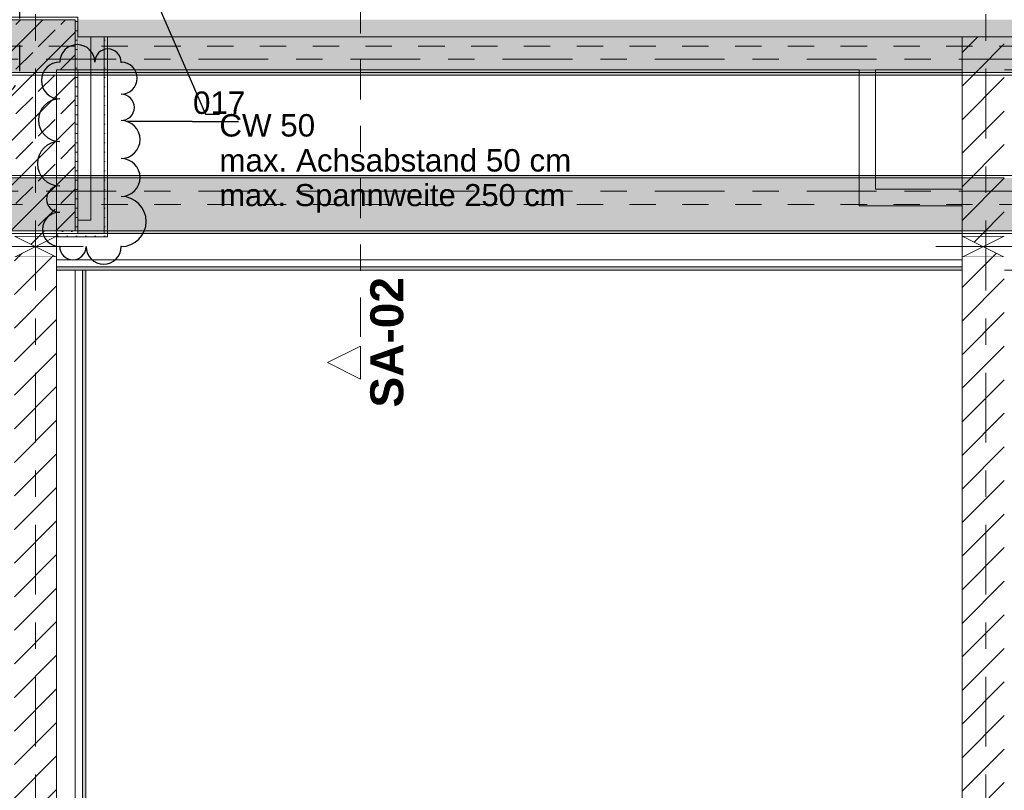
# Model space of a CAD drawing. Header units: metres. Extents: x -3.6 to 85.2, y -11 to 16.8.
# Tile 167 of 256: x 18.5 to 22.2, y 3.1 to 6. Entities that reach past the tile are written whole.
import ezdxf

# ---------------------------------------------------------------- set-up
doc = ezdxf.new("R2010")
doc.units = ezdxf.units.M
doc.header["$MEASUREMENT"] = 0
for name, pattern in [('Achse', [0.2, 0.1, -0.05, 0, -0.05]), ('Punktlinie eng', [0.0375, 0.0125, -0.025]), ('Schnittlinie', [0.3, 0.15, -0.075, 0, -0.075]), ('Strichlinie doppelt', [0.546806, 0.264583, -0.105833, 0.070556, -0.105833]), ('Wipeout_Contour', [1, 0, -1])]:
    doc.linetypes.add(name, pattern=pattern)
for name, color, linetype in [('203 - Marker.Schnitt - Ausbaudetail SA', 7, 'Continuous'), ('208 - Marker.Detail', 7, 'Continuous'), ('209 - Marker.Änderung', 7, 'Continuous'), ('451 - Universal.Achsen Raster', 7, 'Continuous'), ('605 - Struktur.Wand Innen', 7, 'Continuous'), ('607 - Struktur.Stütze', 7, 'Continuous'), ('608 - Struktur.Träger', 7, 'Continuous'), ('Abbruch_605 - Struktur.Wand Innen', 7, 'Continuous'), ('Abbruch_606 - Struktur.Wand Innen Ausbau', 7, 'Continuous'), ('Neubau_154 - Bemaßung_ Beschriftung.Ausbau - Deckenspiegel', 7, 'Continuous'), ('Neubau_605 - Struktur.Wand Innen', 7, 'Continuous'), ('Neubau_606 - Struktur.Wand Innen Ausbau', 7, 'Continuous'), ('Neubau_653 - Abdeckung.TB Verkofferung', 7, 'Continuous')]:
    doc.layers.add(name, color=color, linetype=linetype)
doc.styles.add('ERSTELLTER_STIL_1', font='txt')
doc.styles.add('ERSTELLTER_STIL_2', font='txt')
doc.linetypes.add('Abbruch 1', pattern='A,0,[1,2022.0244.A_L5A-PL04.03_iB_Deckenspiegel 1.OG1.Shx,S=0.001984,R=0,X=0,Y=0],-0.25,0', length=0.25)
doc.dimstyles.new('ERSTELLTER_STIL__5', dxfattribs={"dimtxt": 0.18, "dimasz": 0.02736, "dimexe": 0.18, "dimexo": 0.0625, "dimgap": 0, "dimtad": 0, "dimtih": 1, "dimtoh": 1, "dimdec": 4, "dimzin": 0, "dimdsep": 46, "dimcen": 0.09, "dimadec": 0, "dimazin": 0, "dimtfac": 1, "dimtdec": 4, "dimtmove": 0, "dimatfit": 3, "dimldrblk": 'ARROWHEAD_11', "dimfxl": 1, "dimtolj": 1, "dimtzin": 0, "dimarcsym": 0})
pattern_1 = [(45, (0, 0), (-0.01767767, 0.01767767), [0, -0.025])]
pattern_2 = [(45, (0, 0), (-0.08485281, 0.08485281), []), (45, (-0.04243, 0.04243), (-0.08485281, 0.08485281), [0.09, -0.03])]
pattern_3 = [(45, (0, 0), (-0.0636396, 0.0636396), [])]

# ---------------------------------------------------------------- blocks, each defined once
blk = doc.blocks.new('ARROWHEAD_11')
at = {"color": 0, "linetype": 'Continuous', "lineweight": 0}
blk.add_line((0, 0), (-1, 0), dxfattribs=at)
at = {"color": 0, "linetype": 'Continuous', "lineweight": 0, "const_width": 0.25, "flags": 128}
blk.add_lwpolyline([(-0.125, 0, 1), (0.125, 0, 1)], format="xyb", close=True, dxfattribs=at)

msp = doc.modelspace()

# ---------------------------------------------------------------- hatches: boundary and pattern name
at = {"layer": '607 - Struktur.Stütze', "linetype": 'Continuous', "lineweight": 0, "true_color": 0x000000}
h = msp.add_hatch(dxfattribs=at)
h.set_pattern_fill('Gips_0001', color=18, style=0, pattern_type=2)
h.set_pattern_definition(pattern_1)
h.paths.add_polyline_path([(18.37, 6.01), (18.37, 5.19), (18.45, 5.19), (18.45, 5.2), (18.38, 5.2), (18.38, 6), (18.68, 6), (18.68, 5.2), (18.61, 5.2), (18.61, 5.19), (18.69, 5.19), (18.69, 6.01)])
h = msp.add_hatch(dxfattribs=at)
h.set_pattern_fill('Beton__Stahlbeton_0001', color=18, style=0, pattern_type=2)
h.set_pattern_definition(pattern_2)
h.paths.add_polyline_path([(18.38, 5.2), (18.68, 5.2), (18.68, 6), (18.38, 6)])
at = {"layer": 'Abbruch_605 - Struktur.Wand Innen', "linetype": 'Continuous', "lineweight": 0, "true_color": 0x000000}
h = msp.add_hatch(dxfattribs=at)
h.set_pattern_fill('MW_Ziegel_0001', color=18, style=0, pattern_type=2)
h.set_pattern_definition(pattern_3)
h.paths.add_polyline_path([(18.45, 5.18), (18.53, 5.14), (18.61, 5.18)])
h = msp.add_hatch(dxfattribs=at)
h.set_pattern_fill('MW_Ziegel_0001', color=18, style=0, pattern_type=2)
h.set_pattern_definition(pattern_3)
h.paths.add_polyline_path([(22.04, 5.18), (22.12, 5.14), (22.2, 5.18)])
h = msp.add_hatch(dxfattribs=at)
h.set_pattern_fill('MW_Ziegel_0001', color=18, style=0, pattern_type=2)
h.set_pattern_definition(pattern_3)
h.paths.add_polyline_path([(18.45, 5.1), (18.61, 5.1), (18.53, 5.14)])
h = msp.add_hatch(dxfattribs=at)
h.set_pattern_fill('MW_Ziegel_0001', color=18, style=0, pattern_type=2)
h.set_pattern_definition(pattern_3)
h.paths.add_polyline_path([(22.04, 5.1), (22.2, 5.1), (22.12, 5.14)])
at = {"layer": 'Neubau_606 - Struktur.Wand Innen Ausbau', "linetype": 'Continuous', "lineweight": 0, "true_color": 0x000000}
h = msp.add_hatch(dxfattribs=at)
h.set_pattern_fill('Gips_0001', color=18, style=0, pattern_type=2)
h.set_pattern_definition(pattern_1)
h.paths.add_polyline_path([(18.79, 5.1775), (18.8025, 5.1775), (18.79, 5.19)])
h = msp.add_hatch(dxfattribs=at)
h.set_pattern_fill('Gips_0001', color=18, style=0, pattern_type=2)
h.set_pattern_definition(pattern_1)
h.paths.add_polyline_path([(18.79, 5.19), (18.8025, 5.1775), (18.8025, 5.19)])
at = {"layer": 'Neubau_653 - Abdeckung.TB Verkofferung', "linetype": 'Continuous', "lineweight": 0, "true_color": 0x000000}
h = msp.add_hatch(dxfattribs=at)
h.set_pattern_fill('Gips_0001', color=18, style=0, pattern_type=2)
h.set_pattern_definition(pattern_1)
h.paths.add_polyline_path([(18.61, 5.0505), (22.04, 5.0505), (22.04, 5.063), (18.61, 5.063)])
h = msp.add_hatch(dxfattribs=at)
h.set_pattern_fill('Gips_0001', color=18, style=0, pattern_type=2)
h.set_pattern_definition(pattern_1)
h.paths.add_polyline_path([(18.72, 1.01), (18.72, 5.0505), (18.7075, 5.0505), (18.7075, 1.01)])

# ---------------------------------------------------------------- linework, layer by layer
at = {"layer": '208 - Marker.Detail', "color": 30, "linetype": 'Punktlinie eng', "lineweight": 25, "true_color": 0xff6e00}
msp.add_line((18.47, 5.805), (18.47, 8.1611), dxfattribs=at)
msp.add_arc((18.37, 5.805), 0.1, 270, 0, dxfattribs=at)
at = {"layer": '209 - Marker.Änderung', "color": 1, "linetype": 'Continuous', "lineweight": 25}
for p, q in [((19.1233, 5.6139), (18.8771, 5.6139)), ((19.1233, 5.6139), (19.1483, 5.6139)), ((19.1483, 5.6139), (19.2983, 5.6139))]:
    msp.add_line(p, q, dxfattribs=at)
for centre, radius, start, end in [((18.6216, 5.7693), 0.0696, 90, 270), ((18.8543, 5.6676), 0.05, 270, 90), ((18.6216, 5.6191), 0.0806, 90, 270), ((18.8543, 5.5456), 0.072, 270, 90), ((18.6216, 5.4542), 0.0842, 90, 270), ((18.8543, 5.4018), 0.0718, 270, 90), ((18.6216, 5.32), 0.05, 90, 270), ((18.8543, 5.235), 0.095, 270, 90), ((18.788, 5.14), 0.0664, 180, 0)]:
    msp.add_arc(centre, radius, start, end, dxfattribs=at)
for p in [(18.6216, 5.14), (18.8543, 5.14)]:
    msp.add_point(p, dxfattribs=at)
at = {"layer": '607 - Struktur.Stütze', "color": 7, "linetype": 'Continuous', "lineweight": 5, "flags": 128}
msp.add_lwpolyline([(18.61, 5.19), (18.69, 5.19), (18.69, 6.01), (18.37, 6.01), (18.37, 5.19), (18.45, 5.19)], dxfattribs=at)
at = {"layer": '607 - Struktur.Stütze', "color": 7, "linetype": 'Continuous', "lineweight": 13, "flags": 128}
msp.add_lwpolyline([(18.38, 5.2), (18.68, 5.2), (18.68, 6), (18.38, 6)], close=True, dxfattribs=at)
at = {"layer": '608 - Struktur.Träger', "color": 7, "linetype": 'Continuous', "lineweight": 5}
for p, q in [((18.69, 5.41), (18.69, 5.4)), ((18.69, 5.2), (18.69, 5.19))]:
    msp.add_line(p, q, dxfattribs=at)
at = {"layer": '608 - Struktur.Träger', "color": 7, "linetype": 'Continuous', "lineweight": 13}
msp.add_line((18.69, 5.4), (18.37, 5.4), dxfattribs=at)
at = {"layer": 'Abbruch_605 - Struktur.Wand Innen', "color": 7, "linetype": 'Abbruch 1', "lineweight": 18}
for p, q in [((18.61, 5.18), (18.45, 5.18)), ((22.2, 5.18), (22.04, 5.18)), ((18.45, 5.1), (18.61, 5.1)), ((22.04, 5.1), (22.2, 5.1))]:
    msp.add_line(p, q, dxfattribs=at)
at = {"layer": 'Abbruch_605 - Struktur.Wand Innen', "color": 160, "linetype": 'Abbruch 1', "lineweight": 5, "true_color": 0x3232ff}
for p, q in [((18.35, 5.14), (18.71, 5.14)), ((18.35, 5.14), (18.71, 5.14)), ((21.94, 5.14), (22.3, 5.14)), ((21.94, 5.14), (22.3, 5.14))]:
    msp.add_line(p, q, dxfattribs=at)
at = {"layer": 'Abbruch_605 - Struktur.Wand Innen', "color": 7, "linetype": 'Abbruch 1', "lineweight": 18, "flags": 128}
for points in [[(18.61, 5.1), (18.61, 5.18)], [(22.04, 5.18), (22.04, 5.1)]]:
    msp.add_lwpolyline(points, dxfattribs=at)
at = {"layer": 'Abbruch_606 - Struktur.Wand Innen Ausbau', "color": 7, "linetype": 'Abbruch 1', "lineweight": 13, "flags": 128}
msp.add_lwpolyline([(21.65, 5.295), (21.6625, 5.295)], dxfattribs=at)
at = {"layer": 'Neubau_605 - Struktur.Wand Innen', "color": 1, "linetype": 'Continuous', "lineweight": 9}
for p, q in [((18.45, 5.1), (18.61, 5.18)), ((18.45, 5.18), (18.61, 5.1)), ((22.04, 5.1), (22.2, 5.18)), ((22.04, 5.18), (22.2, 5.1))]:
    msp.add_line(p, q, dxfattribs=at)
at = {"layer": 'Neubau_606 - Struktur.Wand Innen Ausbau', "color": 1, "linetype": 'Continuous', "lineweight": 5}
for p, q in [((18.79, 5.19), (18.79, 5.24)), ((18.69, 5.19), (18.74, 5.19)), ((18.74, 5.19), (18.79, 5.19)), ((18.74, 5.19), (18.79, 5.19))]:
    msp.add_line(p, q, dxfattribs=at)
at = {"layer": 'Neubau_606 - Struktur.Wand Innen Ausbau', "color": 1, "linetype": 'Continuous', "lineweight": 5, "flags": 128}
for points in [[(18.74, 5.24), (18.69, 5.24)], [(18.8025, 5.1775), (18.79, 5.1775)]]:
    msp.add_lwpolyline(points, dxfattribs=at)
at = {"layer": 'Neubau_653 - Abdeckung.TB Verkofferung', "color": 1, "linetype": 'Continuous', "lineweight": 9}
for p, q in [((18.61, 5.81), (25.64, 5.81)), ((18.61, 5.0505), (18.61, 5.81)), ((18.61, 5.0505), (25.64, 5.0505)), ((18.72, 1.01), (18.72, 5.0505))]:
    msp.add_line(p, q, dxfattribs=at)
at = {"layer": 'Neubau_653 - Abdeckung.TB Verkofferung', "color": 1, "linetype": 'Continuous', "lineweight": 5}
for p, q in [((22.04, 5.19), (18.61, 5.19)), ((22.04, 5.09), (18.61, 5.09)), ((22.04, 5.063), (18.61, 5.063)), ((22.04, 5.0505), (18.61, 5.0505)), ((18.6805, 5.0505), (18.6805, 1.01)), ((18.7075, 5.0505), (18.7075, 1.01)), ((18.72, 5.0505), (18.72, 1.01))]:
    msp.add_line(p, q, dxfattribs=at)
at = {"layer": 'Neubau_653 - Abdeckung.TB Verkofferung', "color": 1, "linetype": 'Continuous', "lineweight": 5, "flags": 128}
for points in [[(18.61, 5.19), (18.61, 5.09), (18.61, 5.063), (18.61, 5.0505)], [(22.04, 5.19), (22.04, 5.09), (22.04, 5.063), (22.04, 5.0505)], [(18.72, 5.0505), (18.7075, 5.0505), (18.6805, 5.0505)]]:
    msp.add_lwpolyline(points, dxfattribs=at)

# ---------------------------------------------------------------- texts
at = {"layer": '203 - Marker.Schnitt - Ausbaudetail SA', "color": 7, "lineweight": 13, "insert": (19.9249, 5.0246), "char_height": 0.125, "attachment_point": 9, "rotation": 90, "style": 'ERSTELLTER_STIL_1'}
msp.add_mtext('\\A1;{\\pqr;\\pt0;\\fArial|b1|i0|c0|p38;SA-02}', dxfattribs=at)
at = {"layer": '209 - Marker.Änderung', "color": 1, "lineweight": 25, "char_height": 0.085, "style": 'ERSTELLTER_STIL_2'}
for s, insert, attachment_point in [('\\A1;{\\pql;\\fArial|b0|i0|c0|p38;017}', (19.1266, 5.6416), 7), ('\\A1;{\\pql;\\fArial|b0|i0|c0|p38;}', (19.1224, 5.6139), 1)]:
    msp.add_mtext(s, dxfattribs=dict(at, insert=insert, attachment_point=attachment_point))
at = {"layer": 'Neubau_154 - Bemaßung_ Beschriftung.Ausbau - Deckenspiegel', "color": 1, "linetype": 'Continuous', "lineweight": 13, "insert": (19.2264, 5.642), "char_height": 0.085, "attachment_point": 1, "line_spacing_factor": 0.935646, "style": 'ERSTELLTER_STIL_2'}
msp.add_mtext('\\A1;{\\pql;\\fArial|b0|i0|c0|p38;CW 50\\P\\pql;\\fArial|b0|i0|c0|p38;max. Achsabstand 50 cm\\P\\pql;\\fArial|b0|i0|c0|p38;\\H0.983107x;max. Spannweite 250 cm\\fArial|b0|i0|c0|p38;\\H1.017184x; }', dxfattribs=at)

# ---------------------------------------------------------------- next in the draw order: wipeouts: each hides what was drawn before it
at = {"color": 254, "linetype": 'Wipeout_Contour', "lineweight": 0, "ltscale": 78.482182}
msp.add_wipeout([(18.69, 5.81), (18.74, 5.81), (18.74, 5.935), (18.69, 5.935)], dxfattribs=at).dxf.layer = '605 - Struktur.Wand Innen'
at = {"color": 254, "linetype": 'Wipeout_Contour', "lineweight": 0, "ltscale": 84.996019}
msp.add_wipeout([(18.8025, 5.81), (22.04, 5.81), (22.04, 5.935), (18.8025, 5.935)], dxfattribs=at).dxf.layer = '605 - Struktur.Wand Innen'
at = {"color": 254, "linetype": 'Wipeout_Contour', "lineweight": 0, "ltscale": 76.995968}
msp.add_wipeout([(18.61, 5.2), (18.45, 5.2), (18.45, 5.18), (18.61, 5.18)], dxfattribs=at).dxf.layer = '605 - Struktur.Wand Innen'
at = {"color": 254, "linetype": 'Wipeout_Contour', "lineweight": 0, "ltscale": 75.514711}
msp.add_wipeout([(18.61, 5.1), (18.45, 5.1), (18.45, 0.7), (18.61, 0.7)], dxfattribs=at).dxf.layer = '605 - Struktur.Wand Innen'
at = {"color": 254, "linetype": 'Wipeout_Contour', "lineweight": 0, "ltscale": 89.659123}
msp.add_wipeout([(22.2, 5.1), (22.04, 5.1), (22.04, 0.7), (22.2, 0.7)], dxfattribs=at).dxf.layer = '605 - Struktur.Wand Innen'

# ---------------------------------------------------------------- next in the draw order: hatches: boundary and pattern name
at = {"layer": '605 - Struktur.Wand Innen', "linetype": 'Continuous', "lineweight": 0, "true_color": 0x000000}
h = msp.add_hatch(dxfattribs=at)
h.set_pattern_fill('MW_Ziegel_0001', color=18, style=0, pattern_type=2)
h.set_pattern_definition(pattern_3)
h.paths.add_polyline_path([(18.61, 5.2), (18.45, 5.2), (18.45, 5.18), (18.61, 5.18)])
h = msp.add_hatch(dxfattribs=at)
h.set_pattern_fill('MW_Ziegel_0001', color=18, style=0, pattern_type=2)
h.set_pattern_definition(pattern_3)
h.paths.add_polyline_path([(18.61, 5.1), (18.45, 5.1), (18.45, 0.7), (18.61, 0.7)])
h = msp.add_hatch(dxfattribs=at)
h.set_pattern_fill('MW_Ziegel_0001', color=18, style=0, pattern_type=2)
h.set_pattern_definition(pattern_3)
h.paths.add_polyline_path([(22.2, 5.1), (22.04, 5.1), (22.04, 0.7), (22.2, 0.7)])
at = {"layer": 'Neubau_606 - Struktur.Wand Innen Ausbau', "linetype": 'Continuous', "lineweight": 0, "true_color": 0x000000}
h = msp.add_hatch(dxfattribs=at)
h.set_pattern_fill('Gips_0001', color=18, style=0, pattern_type=2)
h.set_pattern_definition(pattern_1)
h.paths.add_polyline_path([(18.79, 5.81), (18.8025, 5.81), (18.8025, 5.935), (18.79, 5.935)])
h = msp.add_hatch(dxfattribs=at)
h.set_pattern_fill('Gips_0001', color=18, style=0, pattern_type=2)
h.set_pattern_definition(pattern_1)
h.paths.add_polyline_path([(18.8025, 5.19), (18.8025, 5.81), (18.79, 5.81), (18.79, 5.19)])
h = msp.add_hatch(dxfattribs=at)
h.set_pattern_fill('Gips_0001', color=18, style=0, pattern_type=2)
h.set_pattern_definition(pattern_1)
h.paths.add_polyline_path([(18.79, 5.19), (18.6125, 5.19), (18.6125, 5.1775), (18.79, 5.1775)])

# ---------------------------------------------------------------- next in the draw order: linework, layer by layer
at = {"layer": '203 - Marker.Schnitt - Ausbaudetail SA', "color": 7, "linetype": 'Schnittlinie', "lineweight": 13}
msp.add_line((19.7616, 6.2975), (19.7616, 4.763), dxfattribs=at)
at = {"layer": '209 - Marker.Änderung', "color": 1, "linetype": 'Continuous', "lineweight": 25}
for centre, radius, start, end in [((18.688, 5.8389), 0.0664, 0, 180), ((18.8043, 5.8389), 0.05, 0, 180), ((18.8543, 5.7783), 0.0607, 270, 90), ((18.6216, 5.205), 0.065, 90, 270), ((18.6716, 5.14), 0.05, 180, 0)]:
    msp.add_arc(centre, radius, start, end, dxfattribs=at)
msp.add_point((18.8543, 5.8389), dxfattribs=at)
at = {"layer": '451 - Universal.Achsen Raster', "color": 160, "linetype": 'Strichlinie doppelt', "lineweight": 9, "true_color": 0x3232ff}
msp.add_line((18.53, -10.585), (18.53, 16.355), dxfattribs=at)
at = {"layer": '605 - Struktur.Wand Innen', "color": 7, "linetype": 'Continuous', "lineweight": 13}
for p, q in [((18.79, 5.935), (18.74, 5.935)), ((18.8025, 5.935), (18.79, 5.935))]:
    msp.add_line(p, q, dxfattribs=at)
at = {"layer": '605 - Struktur.Wand Innen', "color": 7, "linetype": 'Continuous', "lineweight": 18}
msp.add_line((22.04, 5.935), (22.04, 5.81), dxfattribs=at)
at = {"layer": '605 - Struktur.Wand Innen', "color": 7, "linetype": 'Continuous', "lineweight": 13, "flags": 128}
for points in [[(25.57, 5.935), (18.69, 5.935)], [(18.69, 5.81), (18.74, 5.81)], [(18.8025, 5.81), (21.65, 5.81)], [(21.7125, 5.81), (22.04, 5.81)]]:
    msp.add_lwpolyline(points, dxfattribs=at)
at = {"layer": '605 - Struktur.Wand Innen', "color": 7, "linetype": 'Continuous', "lineweight": 18, "flags": 128}
for points in [[(18.61, 5.18), (18.61, 5.2)], [(18.61, 0.7), (18.61, 5.1)], [(22.04, 5.1), (22.04, 0.7)]]:
    msp.add_lwpolyline(points, dxfattribs=at)
at = {"layer": '608 - Struktur.Träger', "color": 7, "linetype": 'Continuous', "lineweight": 5}
msp.add_line((18.69, 5.8), (18.69, 5.79), dxfattribs=at)
at = {"layer": 'Abbruch_606 - Struktur.Wand Innen Ausbau', "color": 7, "linetype": 'Abbruch 1', "lineweight": 13, "flags": 128}
for points in [[(21.65, 5.81), (21.65, 5.295)], [(21.7125, 5.3575), (21.7125, 5.81)]]:
    msp.add_lwpolyline(points, dxfattribs=at)
at = {"layer": 'Neubau_605 - Struktur.Wand Innen', "color": 1, "linetype": 'Continuous', "lineweight": 5}
for p, q in [((18.74, 5.935), (18.74, 5.81)), ((18.74, 5.935), (18.74, 5.81)), ((18.79, 5.81), (18.79, 5.935)), ((18.8025, 5.81), (18.8025, 5.935)), ((18.8025, 5.81), (18.8025, 5.935))]:
    msp.add_line(p, q, dxfattribs=at)
at = {"layer": 'Neubau_606 - Struktur.Wand Innen Ausbau', "color": 1, "linetype": 'Continuous', "lineweight": 5}
msp.add_line((18.79, 5.24), (18.79, 5.81), dxfattribs=at)
at = {"layer": 'Neubau_606 - Struktur.Wand Innen Ausbau', "color": 1, "linetype": 'Continuous', "lineweight": 5, "flags": 128}
for points in [[(18.74, 5.81), (18.74, 5.24)], [(18.8025, 5.1775), (18.8025, 5.81)], [(18.6125, 5.1775), (18.6125, 5.19)], [(18.6125, 5.1775), (18.79, 5.1775)]]:
    msp.add_lwpolyline(points, dxfattribs=at)
at = {"layer": 'Neubau_653 - Abdeckung.TB Verkofferung', "color": 1, "linetype": 'Continuous', "lineweight": 9}
for p in [(18.61, 1.01), (18.72, 5.0505)]:
    msp.add_line(p, (18.61, 5.0505), dxfattribs=at)

# ---------------------------------------------------------------- next in the draw order: leaders
at = {"layer": 'Neubau_154 - Bemaßung_ Beschriftung.Ausbau - Deckenspiegel', "color": 1, "linetype": 'Continuous', "lineweight": 13, "annotation_type": 0, "has_hookline": 1, "hookline_direction": 0, "text_width": 1.3348}
msp.add_leader([(18.98, 6.0899), (19.1736, 5.642), (19.2264, 5.642)], dimstyle='ERSTELLTER_STIL__5', dxfattribs=at)

# ---------------------------------------------------------------- next in the draw order: wipeouts: each hides what was drawn before it
at = {"color": 254, "linetype": 'Wipeout_Contour', "lineweight": 0, "ltscale": 60.341302}
msp.add_wipeout([(19.7616, 4.638), (19.7616, 4.763), (19.6366, 4.7005)], dxfattribs=at).dxf.layer = '203 - Marker.Schnitt - Ausbaudetail SA'
at = {"color": 254, "linetype": 'Wipeout_Contour', "lineweight": 0, "ltscale": 91.564043}
msp.add_wipeout([(22.04, 5.935), (22.04, 5.81), (22.2, 5.81), (22.2, 5.935)], dxfattribs=at).dxf.layer = '605 - Struktur.Wand Innen'

# ---------------------------------------------------------------- next in the draw order: hatches: boundary and pattern name
at = {"layer": '605 - Struktur.Wand Innen', "linetype": 'Continuous', "lineweight": 0, "true_color": 0x000000}
h = msp.add_hatch(dxfattribs=at)
h.set_pattern_fill('MW_Ziegel_0001', color=18, style=0, pattern_type=2)
h.set_pattern_definition(pattern_3)
h.paths.add_polyline_path([(22.04, 5.935), (22.04, 5.81), (22.2, 5.81), (22.2, 5.935)])

# ---------------------------------------------------------------- next in the draw order: linework, layer by layer
at = {"layer": '203 - Marker.Schnitt - Ausbaudetail SA', "color": 7, "linetype": 'Continuous', "lineweight": 13, "flags": 128}
msp.add_lwpolyline([(19.7616, 4.638), (19.7616, 4.763), (19.6366, 4.7005)], close=True, dxfattribs=at)
at = {"layer": '451 - Universal.Achsen Raster', "color": 160, "linetype": 'Strichlinie doppelt', "lineweight": 9, "true_color": 0x3232ff}
msp.add_line((64.935, 5.85), (-3.175, 5.85), dxfattribs=at)
at = {"layer": '605 - Struktur.Wand Innen', "color": 7, "linetype": 'Continuous', "lineweight": 13}
msp.add_line((22.2, 5.935), (22.04, 5.935), dxfattribs=at)
at = {"layer": '608 - Struktur.Träger', "color": 7, "linetype": 'Achse', "lineweight": 9}
msp.add_line((0.38, 5.9), (61.88, 5.9), dxfattribs=at)

# ---------------------------------------------------------------- next in the draw order: wipeouts: each hides what was drawn before it
at = {"color": 254, "linetype": 'Wipeout_Contour', "lineweight": 0, "ltscale": 91.191216}
msp.add_wipeout([(22.2, 5.81), (22.04, 5.81), (22.04, 5.18), (22.2, 5.18)], dxfattribs=at).dxf.layer = '605 - Struktur.Wand Innen'

# ---------------------------------------------------------------- next in the draw order: hatches: boundary and pattern name
at = {"layer": '605 - Struktur.Wand Innen', "linetype": 'Continuous', "lineweight": 0, "true_color": 0x000000}
h = msp.add_hatch(dxfattribs=at)
h.set_pattern_fill('MW_Ziegel_0001', color=18, style=0, pattern_type=2)
h.set_pattern_definition(pattern_3)
h.paths.add_polyline_path([(22.2, 5.81), (22.04, 5.81), (22.04, 5.18), (22.2, 5.18)])
at = {"layer": '608 - Struktur.Träger', "linetype": 'Continuous', "lineweight": 0, "true_color": 0x000000}
h = msp.add_hatch(dxfattribs=at)
h.set_pattern_fill('Beton__Stahlbeton_0001', color=18, style=0, pattern_type=2)
h.set_pattern_definition(pattern_2)
h.paths.add_polyline_path([(0.69, 6), (0.38, 6), (0.38, 5.8), (0.69, 5.8), (7.57, 5.8), (7.89, 5.8), (11.17, 5.8), (11.49, 5.8), (14.86, 5.8), (15.02, 5.8), (18.37, 5.8), (18.69, 5.8), (22.04, 5.8), (22.2, 5.8), (25.57, 5.8), (25.89, 5.8), (32.77, 5.8), (33.09, 5.8), (36.46, 5.8), (36.6, 5.8), (39.97, 5.8), (40.29, 5.8), (47.17, 5.8), (47.49, 5.8), (54.37, 5.8), (54.69, 5.8), (58.06, 5.8), (58.195, 5.8), (61.57, 5.8), (61.88, 5.8), (61.88, 6), (61.57, 6), (54.69, 6), (54.37, 6), (50.9225, 6), (50.8575, 6), (47.49, 6), (47.17, 6), (40.29, 6), (39.97, 6), (33.09, 6), (32.77, 6), (25.89, 6), (25.57, 6), (18.69, 6), (18.37, 6), (11.49, 6), (11.17, 6), (7.89, 6), (7.57, 6)])
h = msp.add_hatch(dxfattribs=at)
h.set_pattern_fill('Gips_0001', color=18, style=0, pattern_type=2)
h.set_pattern_definition(pattern_1)
h.paths.add_polyline_path([(18.69, 5.79), (22.04, 5.79), (22.04, 5.8), (18.69, 5.8)])
h = msp.add_hatch(dxfattribs=at)
h.set_pattern_fill('Gips_0001', color=18, style=0, pattern_type=2)
h.set_pattern_definition(pattern_1)
h.paths.add_polyline_path([(22.04, 5.41), (18.69, 5.41), (18.69, 5.4), (22.04, 5.4)])
h = msp.add_hatch(dxfattribs=at)
h.set_pattern_fill('Beton__Stahlbeton_0001', color=18, style=0, pattern_type=2)
h.set_pattern_definition(pattern_2)
h.paths.add_polyline_path([(0.69, 5.4), (0.38, 5.4), (0.38, 5.2), (0.69, 5.2), (7.57, 5.2), (7.89, 5.2), (11.17, 5.2), (11.49, 5.2), (14.86, 5.2), (15.02, 5.2), (18.37, 5.2), (18.69, 5.2), (22.04, 5.2), (22.2, 5.2), (25.57, 5.2), (25.89, 5.2), (29.26, 5.2), (29.42, 5.2), (32.77, 5.2), (33.09, 5.2), (36.46, 5.2), (36.6, 5.2), (39.97, 5.2), (40.29, 5.2), (47.16, 5.2), (47.49, 5.2), (54.37, 5.2), (54.69, 5.2), (58.06, 5.2), (58.195, 5.2), (61.57, 5.2), (61.88, 5.2), (61.88, 5.4), (61.57, 5.4), (58.195, 5.4), (58.06, 5.4), (54.69, 5.4), (54.37, 5.4), (47.49, 5.4), (47.17, 5.4), (40.29, 5.4), (39.97, 5.4), (36.6, 5.4), (36.46, 5.4), (33.09, 5.4), (32.77, 5.4), (29.42, 5.4), (29.26, 5.4), (25.89, 5.4), (25.57, 5.4), (22.2, 5.4), (22.04, 5.4), (18.69, 5.4), (18.37, 5.4), (15.02, 5.4), (14.86, 5.4), (11.49, 5.4), (11.17, 5.4), (7.89, 5.4), (7.57, 5.4)])
h = msp.add_hatch(dxfattribs=at)
h.set_pattern_fill('Gips_0001', color=18, style=0, pattern_type=2)
h.set_pattern_definition(pattern_1)
h.paths.add_polyline_path([(18.69, 5.19), (22.04, 5.19), (22.04, 5.2), (18.69, 5.2)])

# ---------------------------------------------------------------- next in the draw order: linework, layer by layer
at = {"layer": '451 - Universal.Achsen Raster', "color": 160, "linetype": 'Strichlinie doppelt', "lineweight": 9, "true_color": 0x3232ff}
for p, q in [((22.13, -10.585), (22.13, 16.355)), ((64.935, 5.35), (-3.175, 5.35))]:
    msp.add_line(p, q, dxfattribs=at)
at = {"layer": '605 - Struktur.Wand Innen', "color": 7, "linetype": 'Continuous', "lineweight": 18}
msp.add_line((22.04, 5.935), (22.04, 5.81), dxfattribs=at)
at = {"layer": '605 - Struktur.Wand Innen', "color": 7, "linetype": 'Continuous', "lineweight": 18, "flags": 128}
msp.add_lwpolyline([(22.04, 5.81), (22.04, 5.18)], dxfattribs=at)
at = {"layer": '608 - Struktur.Träger', "color": 7, "linetype": 'Continuous', "lineweight": 13}
for p, q in [((0.38, 5.79), (61.88, 5.79)), ((0.38, 5.41), (61.88, 5.41)), ((22.04, 5.4), (18.69, 5.4)), ((22.2, 5.4), (22.04, 5.4)), ((0.38, 5.19), (61.88, 5.19))]:
    msp.add_line(p, q, dxfattribs=at)
at = {"layer": '608 - Struktur.Träger', "color": 7, "linetype": 'Continuous', "lineweight": 5}
for p, q in [((22.04, 5.79), (18.69, 5.79)), ((22.04, 5.8), (22.04, 5.79)), ((22.04, 5.41), (18.69, 5.41)), ((22.04, 5.41), (22.04, 5.4)), ((22.04, 5.19), (18.69, 5.19)), ((22.04, 5.2), (22.04, 5.19))]:
    msp.add_line(p, q, dxfattribs=at)
at = {"layer": '608 - Struktur.Träger', "color": 7, "linetype": 'Achse', "lineweight": 9}
msp.add_line((0.38, 5.3), (61.88, 5.3), dxfattribs=at)
at = {"layer": '608 - Struktur.Träger', "color": 7, "linetype": 'Continuous', "lineweight": 13, "flags": 128}
for points in [[(32.77, 5.8), (25.89, 5.8), (25.57, 5.8), (22.2, 5.8), (22.04, 5.8), (18.69, 5.8), (18.37, 5.8), (15.02, 5.8), (14.86, 5.8), (11.49, 5.8), (11.17, 5.8), (7.89, 5.8), (7.57, 5.8), (0.69, 5.8), (0.38, 5.8)], [(32.77, 5.2), (29.42, 5.2), (29.26, 5.2), (25.89, 5.2), (25.57, 5.2), (22.2, 5.2), (22.04, 5.2), (18.69, 5.2), (18.37, 5.2), (15.02, 5.2), (14.86, 5.2), (11.49, 5.2), (11.17, 5.2), (7.89, 5.2), (7.57, 5.2), (0.69, 5.2), (0.38, 5.2)]]:
    msp.add_lwpolyline(points, dxfattribs=at)
at = {"layer": 'Abbruch_606 - Struktur.Wand Innen Ausbau', "color": 7, "linetype": 'Abbruch 1', "lineweight": 13, "flags": 128}
for points in [[(22.04, 5.3575), (21.7125, 5.3575)], [(22.04, 5.3075), (22.04, 5.3575)], [(22.04, 5.295), (22.04, 5.3075)], [(21.6625, 5.295), (22.04, 5.295)]]:
    msp.add_lwpolyline(points, dxfattribs=at)

doc.saveas('drawing.dxf')
